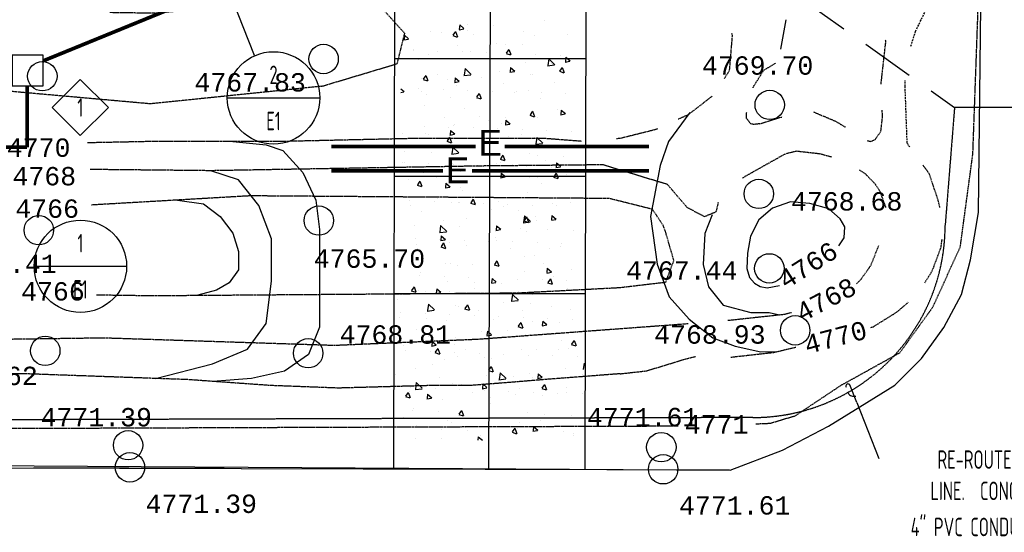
# Model space of a CAD drawing. Header units: inches. Extents: x -28195 to 9374, y -9633 to 28268.
# Tile 7 of 23: x -23458 to -22261, y 4473 to 5097. Entities that reach past the tile are written whole.
import ezdxf
from ezdxf.enums import TextEntityAlignment as Align

# ---------------------------------------------------------------- set-up
doc = ezdxf.new("R2010")
doc.units = ezdxf.units.IN
doc.header["$MEASUREMENT"] = 0
doc.linetypes.add('DASHED', pattern=[0.75, 0.5, -0.25])
for name, color, linetype in [('11', 7, 'Continuous'), ('C-PR-CULVERT', 6, 'Continuous'), ('c-pr-drive', 4, 'Continuous'), ('CONCRETEHATCH', 7, 'Continuous'), ('E-POWR-EQPM', 42, 'Continuous'), ('E-POWR-UNDR', 2, 'DASHED'), ('ELEVATIONS', 7, 'Continuous'), ('g-anno-text', 7, 'Continuous'), ('TOPOGRAPHICLINES', 7, 'Continuous')]:
    doc.layers.add(name, color=color, linetype=linetype)
doc.styles.add('GEN', font='ARCHQUIK.shx', dxfattribs={"width": 0.75, "height": 30})
doc.styles.add('MONOTXT', font='MONOTXT', dxfattribs={"height": 0.2})

# ---------------------------------------------------------------- blocks, each defined once
blk = doc.blocks.new('TOPO2A')
at = {"layer": '11', "color": 1, "linetype": 'Continuous'}
blk.add_lwpolyline([(-10727.82, 6699.41), (-10625.89, 6698.81), (-10618.77, 6701.53), (-10612.55, 6704.78), (-10608.26, 6707.38), (-10603.54, 6710.34), (-10599.91, 6713.98), (-10596.88, 6718.18), (-10594.45, 6722.66), (-10593.23, 6727.38), (-10592.14, 6733.84), (-10591.26, 6814.22)], dxfattribs=at)
at = {"layer": 'ELEVATIONS', "color": 1, "linetype": 'Continuous'}
for centre in [(-10681.16, 6754.7), (-10719.39, 6752.36), (-10620.52, 6748.46), (-10622.01, 6736.36), (-10681.81, 6732.73), (-10719.86, 6731.42), (-10620.58, 6726.23), (-10617.06, 6717.8), (-10718.99, 6715.02), (-10683.25, 6714.69), (-10707.73, 6702.18), (-10635.26, 6701.91)]:
    blk.add_circle(centre, 2, dxfattribs=at)
at = {"layer": 'TOPOGRAPHICLINES', "linetype": 'Continuous'}
for p, q in [((-10618.32, 6760.02), (-10619.07, 6756.02)), ((-10693.48, 6743.5), (-10688.97, 6743.03)), ((-10688.97, 6743.03), (-10686.72, 6742.28)), ((-10686.72, 6742.28), (-10683.96, 6739.27)), ((-10692.73, 6738.27), (-10696.48, 6739.51)), ((-10689.97, 6734.77), (-10692.73, 6738.27)), ((-10683.96, 6739.27), (-10682.21, 6735.52)), ((-10701.01, 6735.52), (-10697.49, 6735.02)), ((-10682.21, 6735.52), (-10681.71, 6731.52)), ((-10697.49, 6735.02), (-10695.23, 6733.27)), ((-10688.22, 6730.27), (-10689.97, 6734.77)), ((-10695.23, 6733.27), (-10693.48, 6731.02)), ((-10681.71, 6731.52), (-10681.71, 6727.76)), ((-10693.48, 6731.02), (-10692.73, 6728.51)), ((-10688.22, 6724.51), (-10688.22, 6730.27)), ((-10692.73, 6728.51), (-10692.73, 6726.01)), ((-10681.71, 6727.76), (-10681.71, 6723.76)), ((-10692.73, 6726.01), (-10693.98, 6724.26)), ((-10693.98, 6724.26), (-10695.73, 6723.26)), ((-10688.97, 6718.75), (-10688.22, 6724.51)), ((-10681.71, 6723.76), (-10681.71, 6718.25)), ((-10695.73, 6723.26), (-10698.24, 6722.58)), ((-10691.48, 6715.25), (-10688.97, 6718.75)), ((-10681.71, 6718.25), (-10683.21, 6714.5)), ((-10696.24, 6713.25), (-10691.48, 6715.25)), ((-10683.21, 6714.5), (-10686.47, 6712.25)), ((-10704.01, 6711.25), (-10696.24, 6713.25)), ((-10686.47, 6712.25), (-10690.98, 6711.25)), ((-10690.98, 6711.25), (-10696.21, 6710.85))]:
    blk.add_line(p, q, dxfattribs=at)
at = {"layer": 'TOPOGRAPHICLINES', "linetype": 'DASHED', "ltscale": 0.2}
for points in [[(-10622.41, 6705.09), (-10620.47, 6705.17), (-10617.04, 6706.19), (-10610.88, 6710.3), (-10602.84, 6714.76), (-10598.38, 6720.92), (-10594.62, 6729.13), (-10592.91, 6741.79), (-10592.22, 6760.96), (-10591.54, 6873.53), (-10590.85, 6881.06), (-10591.54, 6933.76), (-10591.54, 6965.24)], [(-10681.43, 6750.99), (-10704.71, 6748.6), (-10723.88, 6750.31), (-10751.61, 6755.78), (-10761.2, 6759.55), (-10770.44, 6760.57), (-10779.69, 6762.97), (-10790.99, 6770.5), (-10797.49, 6777.34), (-10803.54, 6787.1), (-10804.34, 6792.4), (-10802.63, 6807.8), (-10800.57, 6829.35), (-10801.26, 6838.93), (-10802.97, 6851.25), (-10802.63, 6861.18), (-10804.68, 6878.97), (-10805.21, 6884.76)], [(-10681.43, 6750.99), (-10671.15, 6754.07), (-10670.13, 6758.18), (-10673.21, 6761.6), (-10681.43, 6762.97), (-10704.02, 6760.92), (-10710.2, 6761.01)], [(-10625.71, 6758.2), (-10625.63, 6757.9), (-10626.03, 6753.1), (-10626.7, 6752.02)], [(-10605.39, 6751.27), (-10604.73, 6757.19), (-10604.78, 6757.3)], [(-10622.79, 6750.77), (-10622.68, 6751.04), (-10621.33, 6753.18), (-10619.73, 6754.13)], [(-10628.36, 6749.64), (-10631.63, 6747.1), (-10632.95, 6746.5)], [(-10621.85, 6745.9), (-10622.69, 6745.79), (-10623.1, 6745.89), (-10623.67, 6746.62), (-10623.67, 6747.37), (-10623.64, 6747.49)], [(-10614.57, 6747.51), (-10611.57, 6746.24), (-10610.22, 6745.43)], [(-10607.28, 6743.62), (-10606.78, 6743.5), (-10606.22, 6743.72), (-10605.41, 6744.87), (-10605.18, 6746.92), (-10605.25, 6747.79)], [(-10621.85, 6745.9), (-10618.84, 6746.83)], [(-10635.79, 6745.2), (-10636.03, 6745.1), (-10640.83, 6743.9), (-10641.35, 6743.86)], [(-10646.1, 6743.5), (-10651.23, 6743.9), (-10668.43, 6743.9), (-10686.03, 6743.5), (-10703.63, 6743.5), (-10713.31, 6743.3)], [(-10612.1, 6741.35), (-10613.65, 6741.78), (-10616.9, 6742.15), (-10618.44, 6741.78), (-10623.92, 6738.7), (-10624.24, 6738.49)], [(-10601.48, 6742.7), (-10601.84, 6743.27)], [(-10627.84, 6733.9), (-10629.4, 6733.26), (-10631.75, 6734.51), (-10634.42, 6737.64), (-10643.19, 6740.31), (-10659.64, 6740.15), (-10696.43, 6739.51), (-10712.92, 6739.68)], [(-10604.74, 6734.5), (-10604.75, 6734.59), (-10605.54, 6736.72), (-10606.18, 6737.69), (-10607.48, 6739.04), (-10608.31, 6739.6)], [(-10597.39, 6734.53), (-10597.63, 6735.5), (-10598.83, 6739.1), (-10599.7, 6740.26)], [(-10634.74, 6731.35), (-10635.01, 6732.09), (-10636.46, 6734.26), (-10642.33, 6735.73), (-10691.12, 6736.09), (-10712.77, 6734.84)], [(-10627.52, 6735.2), (-10627.53, 6735.17), (-10627.84, 6733.9)], [(-10712.02, 6722.64), (-10704.31, 6722.53), (-10654.8, 6722.9), (-10640.89, 6723.63), (-10634.65, 6724.37), (-10633.55, 6727.3), (-10634.75, 6731.45)], [(-10599.45, 6724.27), (-10598.43, 6725.9), (-10597.23, 6729.1), (-10597.09, 6730.22)], [(-10608.72, 6724.15), (-10608.17, 6724.67), (-10606.79, 6726.61), (-10605.67, 6729.39)], [(-10606.8, 6718.21), (-10606.43, 6718.3), (-10603.23, 6720.3), (-10601.69, 6721.62)], [(-10626.21, 6719.17), (-10618.53, 6720), (-10617.55, 6720.25)], [(-10657.38, 6716.82), (-10631.63, 6718.73)], [(-10731.55, 6716.51), (-10711.12, 6716.8)], [(-10711.12, 6716.8), (-10679.71, 6715.78), (-10660.08, 6716.62), (-10657.38, 6716.82)], [(-10625.83, 6714.16), (-10619.98, 6714.81), (-10616.96, 6715.52)], [(-10640.83, 6711.9), (-10637.23, 6712.3), (-10632.03, 6713.9), (-10630.62, 6714.25)], [(-10679.16, 6709.95), (-10688.43, 6710.3), (-10699.63, 6711.1), (-10710.83, 6711.5), (-10722.03, 6711.9), (-10732.93, 6711.9)], [(-10640.83, 6711.9), (-10646.03, 6711.5), (-10651.23, 6711.1), (-10656.03, 6710.7), (-10661.23, 6710.3), (-10666.43, 6710.3), (-10679.16, 6709.95)], [(-10683.03, 6704.63), (-10632.97, 6704.81)], [(-10733.56, 6704.48), (-10722.84, 6704.48), (-10683.03, 6704.63)]]:
    blk.add_lwpolyline(points, dxfattribs=at)
at = {"layer": 'TOPOGRAPHICLINES', "linetype": 'DASHED', "ltscale": 0.5}
for points in [[(-10601.34, 6756.45), (-10600.71, 6758.45), (-10598.79, 6762.4)], [(-10601.84, 6743.27), (-10602.12, 6751), (-10602.11, 6751.76)]]:
    blk.add_lwpolyline(points, dxfattribs=at)
at = {"layer": 'TOPOGRAPHICLINES', "linetype": 'Continuous', "flags": 128}
for points in [[(-10631.38, 6747.44), (-10634.26, 6743.49), (-10635.41, 6740.21), (-10636.72, 6733.3), (-10635.82, 6726.81), (-10634.17, 6722.37), (-10631.46, 6719.33), (-10628.25, 6716.78), (-10625.21, 6715.63), (-10621.75, 6714.89), (-10619.5, 6714.92)], [(-10611.15, 6729.31), (-10610.42, 6730.37), (-10610.32, 6731.89), (-10610.95, 6732.98), (-10612.47, 6734.34), (-10615.05, 6735.07), (-10617.7, 6735.3), (-10620.15, 6734.41), (-10622, 6732.82), (-10623.12, 6730.6), (-10623.55, 6728.32), (-10623.62, 6726.21), (-10623.26, 6724.98), (-10622.59, 6724.22), (-10621.8, 6723.76), (-10620.87, 6723.6), (-10619.19, 6723.89)], [(-10628.34, 6733.49), (-10629.34, 6730.99), (-10629.59, 6726.74), (-10628.84, 6723.73), (-10626.84, 6721.23), (-10623.08, 6720.23), (-10620.58, 6720.23), (-10619.19, 6719.91)]]:
    blk.add_lwpolyline(points, dxfattribs=at)
at = {"layer": 'TOPOGRAPHICLINES', "linetype": 'Continuous'}
for centre in [(-10707.48, 6699.17), (-10635.01, 6698.91)]:
    blk.add_circle(centre, 2, dxfattribs=at)
at = {"layer": 'ELEVATIONS', "color": 1, "linetype": 'Continuous', "style": 'MONOTXT'}
for s, p in [('4769.70', (-10622.17, 6753.82)), ('4767.83', (-10691.14, 6751.53)), ('4768.68', (-10610.07, 6735.35)), ('4765.70', (-10674.93, 6727.56)), ('4765.41', (-10725, 6726.84)), ('4767.44', (-10632.48, 6725.94)), ('4768.81', (-10671.41, 6717.24)), ('4768.93', (-10628.66, 6717.24)), ('4768.62', (-10727.58, 6711.61)), ('4771.39', (-10712.06, 6705.99)), ('4771.61', (-10637.8, 6706.01))]:
    blk.add_text(s, height=2.5, rotation=360, dxfattribs=at).set_placement(p, align=Align.MIDDLE)
at = {"layer": 'TOPOGRAPHICLINES', "linetype": 'Continuous', "style": 'MONOTXT'}
for s, p in [('4770', (-10719.89, 6742.65)), ('4768', (-10719.12, 6738.77)), ('4766', (-10718.73, 6734.36)), ('4766', (-10717.95, 6723.11)), ('4771', (-10627.74, 6705.02)), ('4771.39', (-10697.78, 6694.22)), ('4771.61', (-10625.28, 6694))]:
    blk.add_text(s, height=2.5, dxfattribs=at).set_placement(p, align=Align.MIDDLE)
for s, rotation, p in [('4766', 32.2562, (-10615.33, 6726.68)), ('4768', 27.8794, (-10612.89, 6721.99)), ('4770', 14.7124, (-10611.58, 6716.86))]:
    blk.add_text(s, height=2.5, rotation=rotation, dxfattribs=at).set_placement(p, align=Align.MIDDLE)
blk = doc.blocks.new('BASE-AF')
at = {"layer": 'c-pr-drive'}
for p, q in [((41388.8, 59452.19, -13259.7), (41388.4, 59288.67, -9577.6)), ((41388.8, 59452.11, -3682.1), (41388.4, 59288.59)), ((41316.89, 59432.69, -4788.6), (41388.68, 59432.55, -4788.6)), ((41332.86, 59406.69, -4788.6), (41332.86, 59432.69, -4788.6)), ((41348.82, 59406.69, -4788.6), (41348.82, 59432.69, -4788.6)), ((41364.78, 59406.69, -4788.6), (41364.78, 59432.69, -4788.6)), ((41316.89, 59419.69, -4788.6), (41388.61, 59419.44, 303.16)), ((41316.89, 59406.69, -4788.6), (41388.53, 59406.55, -4788.6)), ((41388.46, 59357.66, -1403.12), (41388.53, 59383.52, -3315.96))]:
    blk.add_line(p, q, dxfattribs=at)
at = {"layer": 'CONCRETEHATCH', "color": 2}
for p, q in [((41374.26, 59432.43), (41375.15, 59432.29)), ((41375.84, 59432.18), (41375.84, 59432.18)), ((41378.45, 59432.17), (41378.45, 59432.17)), ((41342.76, 59430.67), (41342.76, 59430.67)), ((41356.24, 59431), (41356.24, 59431)), ((41361.58, 59430.78), (41361.58, 59430.78)), ((41368.27, 59430.82), (41368.27, 59430.82)), ((41370.01, 59431.18), (41370.01, 59431.18)), ((41371.19, 59431.07), (41371.89, 59431.34)), ((41371.19, 59431.07), (41371.68, 59430.74)), ((41371.73, 59430.7), (41371.93, 59431.31)), ((41373.4, 59431.53), (41373.4, 59431.53)), ((41381.34, 59430.74), (41381.34, 59430.74)), ((41383.85, 59431.06), (41383.85, 59431.06)), ((41384.07, 59430.98), (41384.07, 59430.98)), ((41329.6, 59430.13), (41329.6, 59430.13)), ((41332.67, 59429.95), (41333.16, 59430.53)), ((41332.67, 59429.95), (41333.27, 59429.9)), ((41333.32, 59429.87), (41333.2, 59430.5)), ((41334.04, 59429.45), (41334.74, 59429.72)), ((41334.04, 59429.45), (41334.54, 59429.11)), ((41334.58, 59429.08), (41334.79, 59429.68)), ((41337.63, 59429.96), (41337.63, 59429.96)), ((41339.85, 59429.33), (41340.33, 59429.9)), ((41339.85, 59429.33), (41340.45, 59429.27)), ((41340.49, 59429.24), (41340.38, 59429.87)), ((41346.16, 59429.7), (41346.16, 59429.7)), ((41347.02, 59428.7), (41347.5, 59429.27)), ((41347.66, 59428.61), (41347.55, 59429.24)), ((41348.66, 59430.03), (41348.66, 59430.03)), ((41352.45, 59430.53), (41352.45, 59430.53)), ((41358.02, 59429.43), (41358.02, 59429.43)), ((41363.07, 59430.07), (41363.07, 59430.07)), ((41364.18, 59430.17), (41364.18, 59430.17)), ((41366.92, 59430.55), (41366.92, 59430.55)), ((41371.24, 59429.41), (41371.24, 59429.41)), ((41372.26, 59430.33), (41372.26, 59430.33)), ((41375.03, 59429.9), (41375.03, 59429.9)), ((41377.6, 59430.1), (41377.6, 59430.1)), ((41378.24, 59429.98), (41378.24, 59429.98)), ((41382.94, 59429.87), (41382.94, 59429.87)), ((41383.52, 59429.59), (41383.52, 59429.59)), ((41332.44, 59429.21), (41332.44, 59429.21)), ((41332.9, 59427.65), (41333.68, 59428.46)), ((41333.55, 59428.04), (41333.55, 59428.04)), ((41333.83, 59427.48), (41333.72, 59428.43)), ((41336.05, 59428.37), (41336.05, 59428.37)), ((41339.84, 59428.87), (41339.84, 59428.87)), ((41347.02, 59428.7), (41347.62, 59428.65)), ((41347.69, 59427.98), (41347.69, 59427.98)), ((41348.41, 59428.65), (41349.11, 59428.92)), ((41348.41, 59428.65), (41348.91, 59428.31)), ((41348.96, 59428.28), (41349.16, 59428.88)), ((41352.51, 59428.17), (41352.51, 59428.17)), ((41352.89, 59428.73), (41352.89, 59428.73)), ((41354.19, 59428.07), (41354.67, 59428.65)), ((41354.19, 59428.07), (41354.79, 59428.02)), ((41354.84, 59427.99), (41354.72, 59428.61)), ((41358.34, 59429.17), (41358.34, 59429.17)), ((41361.37, 59427.44), (41361.85, 59428.02)), ((41362.01, 59427.36), (41361.89, 59427.99)), ((41362.42, 59428.24), (41362.42, 59428.24)), ((41362.78, 59427.85), (41363.48, 59428.11)), ((41363.33, 59427.48), (41363.53, 59428.08)), ((41366.57, 59427.98), (41366.57, 59427.98)), ((41368.74, 59429.08), (41368.74, 59429.08)), ((41372.4, 59428.98), (41372.4, 59428.98)), ((41373.28, 59428.2), (41373.28, 59428.2)), ((41378.33, 59428.84), (41378.33, 59428.84)), ((41327.61, 59427.02), (41327.61, 59427.02)), ((41332.9, 59427.65), (41333.79, 59427.51)), ((41332.94, 59426.79), (41332.94, 59426.79)), ((41337.51, 59426.63), (41337.51, 59426.63)), ((41338.28, 59426.57), (41338.28, 59426.57)), ((41342.64, 59427.34), (41342.64, 59427.34)), ((41343.57, 59426), (41344.35, 59426.81)), ((41344.51, 59425.82), (41344.4, 59426.77)), ((41346.68, 59427.17), (41346.68, 59427.17)), ((41349.82, 59426.58), (41349.82, 59426.58)), ((41356.13, 59427.42), (41356.13, 59427.42)), ((41358.64, 59427.75), (41358.64, 59427.75)), ((41360.74, 59426.98), (41360.74, 59426.98)), ((41361.37, 59427.44), (41361.96, 59427.39)), ((41362.78, 59427.85), (41363.28, 59427.51)), ((41362.95, 59426.74), (41362.95, 59426.74)), ((41368.15, 59427.49), (41368.15, 59427.49)), ((41368.54, 59426.82), (41369.02, 59427.39)), ((41368.54, 59426.82), (41369.14, 59426.76)), ((41369.18, 59426.73), (41369.07, 59427.36)), ((41375.71, 59426.19), (41376.19, 59426.76)), ((41376.35, 59426.1), (41376.24, 59426.73)), ((41377.16, 59427.04), (41377.86, 59427.31)), ((41377.16, 59427.04), (41377.65, 59426.71)), ((41377.7, 59426.68), (41377.9, 59427.28)), ((41378.71, 59426.79), (41378.71, 59426.79)), ((41381.22, 59427.12), (41381.22, 59427.12)), ((41329.71, 59425.68), (41329.71, 59425.68)), ((41332.31, 59425.88), (41332.31, 59425.88)), ((41335.05, 59425.45), (41335.05, 59425.45)), ((41340.01, 59425.42), (41340.71, 59425.69)), ((41340.01, 59425.42), (41340.51, 59425.09)), ((41340.39, 59425.23), (41340.39, 59425.23)), ((41340.55, 59425.05), (41340.76, 59425.66)), ((41340.85, 59426.17), (41340.85, 59426.17)), ((41343.53, 59425.76), (41343.53, 59425.76)), ((41343.57, 59426), (41344.46, 59425.86)), ((41343.62, 59426.34), (41343.62, 59426.34)), ((41346.03, 59426.09), (41346.03, 59426.09)), ((41348.96, 59426.12), (41348.96, 59426.12)), ((41352.77, 59425.4), (41352.77, 59425.4)), ((41354.3, 59425.89), (41354.3, 59425.89)), ((41354.91, 59425.98), (41354.91, 59425.98)), ((41357.9, 59426.1), (41357.9, 59426.1)), ((41359.63, 59425.67), (41359.63, 59425.67)), ((41364.97, 59425.44), (41364.97, 59425.44)), ((41368.61, 59425.46), (41368.61, 59425.46)), ((41370.31, 59425.22), (41370.31, 59425.22)), ((41372.4, 59425.96), (41372.4, 59425.96)), ((41375.71, 59426.19), (41376.31, 59426.14)), ((41376.22, 59425.48), (41376.22, 59425.48)), ((41378.21, 59425.51), (41378.21, 59425.51)), ((41382.06, 59426.48), (41382.06, 59426.48)), ((41382.88, 59425.56), (41383.37, 59426.14)), ((41382.88, 59425.56), (41383.48, 59425.51)), ((41383.4, 59426.26), (41383.4, 59426.26)), ((41383.53, 59425.48), (41383.41, 59426.1)), ((41329.18, 59424.17), (41329.18, 59424.17)), ((41330.92, 59424.1), (41330.92, 59424.1)), ((41333.42, 59424.43), (41333.42, 59424.43)), ((41335.02, 59425.17), (41335.02, 59425.17)), ((41337.21, 59424.92), (41337.21, 59424.92)), ((41342.52, 59424.01), (41342.52, 59424.01)), ((41343.24, 59423.97), (41343.24, 59423.97)), ((41345.73, 59425), (41345.73, 59425)), ((41347.57, 59424.65), (41347.57, 59424.65)), ((41349.08, 59424.98), (41349.08, 59424.98)), ((41351.07, 59424.77), (41351.07, 59424.77)), ((41354.24, 59424.34), (41355.02, 59425.15)), ((41354.24, 59424.34), (41355.13, 59424.2)), ((41354.38, 59424.62), (41355.08, 59424.89)), ((41354.38, 59424.62), (41354.88, 59424.28)), ((41354.93, 59424.25), (41355.13, 59424.86)), ((41355.18, 59424.17), (41355.07, 59425.12)), ((41356.41, 59424.55), (41356.41, 59424.55)), ((41359.79, 59424.3), (41359.79, 59424.3)), ((41361.74, 59424.32), (41361.74, 59424.32)), ((41366.11, 59425.13), (41366.11, 59425.13)), ((41367.08, 59424.1), (41367.08, 59424.1)), ((41368.02, 59424.16), (41368.02, 59424.16)), ((41368.75, 59423.82), (41369.45, 59424.09)), ((41369.3, 59423.45), (41369.5, 59424.06)), ((41370.39, 59424.48), (41370.39, 59424.48)), ((41372.42, 59423.87), (41372.42, 59423.87)), ((41373.16, 59424.87), (41373.16, 59424.87)), ((41375.65, 59424.99), (41375.65, 59424.99)), ((41380.99, 59424.76), (41380.99, 59424.76)), ((41332.19, 59422.55), (41332.19, 59422.55)), ((41334.06, 59422.43), (41334.54, 59423.01)), ((41334.71, 59422.35), (41334.59, 59422.97)), ((41337.39, 59423.3), (41337.39, 59423.3)), ((41337.41, 59422.97), (41337.41, 59422.97)), ((41347.19, 59422.64), (41347.19, 59422.64)), ((41353.5, 59423.47), (41353.5, 59423.47)), ((41356, 59423.8), (41356, 59423.8)), ((41357.78, 59422.77), (41357.78, 59422.77)), ((41362.83, 59423.41), (41362.83, 59423.41)), ((41364.56, 59423.48), (41364.56, 59423.48)), ((41364.92, 59422.69), (41365.69, 59423.5)), ((41364.92, 59422.69), (41365.8, 59422.55)), ((41365.85, 59422.51), (41365.74, 59423.46)), ((41368.75, 59423.82), (41369.25, 59423.48)), ((41376.08, 59422.85), (41376.08, 59422.85)), ((41377.76, 59423.65), (41377.76, 59423.65)), ((41378.59, 59423.18), (41378.59, 59423.18)), ((41382.37, 59423.68), (41382.37, 59423.68)), ((41383.1, 59423.42), (41383.1, 59423.42)), ((41383.12, 59423.02), (41383.82, 59423.29)), ((41383.12, 59423.02), (41383.62, 59422.68)), ((41383.28, 59422.93), (41383.28, 59422.93)), ((41383.67, 59422.65), (41383.87, 59423.25)), ((41330.95, 59421.71), (41330.95, 59421.71)), ((41331.58, 59421.97), (41331.58, 59421.97)), ((41331.61, 59422.2), (41332.31, 59422.46)), ((41331.61, 59422.2), (41332.11, 59421.86)), ((41332.15, 59421.83), (41332.35, 59422.43)), ((41334.06, 59422.43), (41334.66, 59422.38)), ((41336.29, 59421.49), (41336.29, 59421.49)), ((41340.9, 59421.81), (41340.9, 59421.81)), ((41341.24, 59421.8), (41341.72, 59422.38)), ((41341.24, 59421.8), (41341.83, 59421.75)), ((41341.63, 59421.26), (41341.63, 59421.26)), ((41341.88, 59421.72), (41341.76, 59422.35)), ((41343.4, 59422.14), (41343.4, 59422.14)), ((41345.98, 59421.4), (41346.68, 59421.66)), ((41345.98, 59421.4), (41346.48, 59421.06)), ((41346.52, 59421.03), (41346.73, 59421.63)), ((41347.45, 59421.32), (41347.45, 59421.32)), ((41348.41, 59421.18), (41348.89, 59421.75)), ((41349.05, 59421.09), (41348.94, 59421.72)), ((41352.64, 59422.07), (41352.64, 59422.07)), ((41352.9, 59421.48), (41352.9, 59421.48)), ((41358.73, 59422.48), (41358.73, 59422.48)), ((41365.98, 59421.52), (41365.98, 59421.52)), ((41369.77, 59422.02), (41369.77, 59422.02)), ((41373.04, 59421.54), (41373.04, 59421.54)), ((41375.59, 59421.03), (41376.37, 59421.84)), ((41376.52, 59420.86), (41376.41, 59421.81)), ((41378.09, 59422.18), (41378.09, 59422.18)), ((41328.29, 59420.15), (41328.29, 59420.15)), ((41330.79, 59420.48), (41330.79, 59420.48)), ((41334.58, 59420.98), (41334.58, 59420.98)), ((41337.27, 59419.98), (41337.27, 59419.98)), ((41342.4, 59420.68), (41342.4, 59420.68)), ((41346.97, 59421.04), (41346.97, 59421.04)), ((41347.06, 59420.47), (41347.06, 59420.47)), ((41348.41, 59421.18), (41349.01, 59421.12)), ((41352.31, 59420.81), (41352.31, 59420.81)), ((41353.37, 59419.86), (41353.37, 59419.86)), ((41355.58, 59420.55), (41356.06, 59421.12)), ((41355.58, 59420.55), (41356.18, 59420.5)), ((41356.22, 59420.46), (41356.11, 59421.09)), ((41357.16, 59420.36), (41357.16, 59420.36)), ((41357.65, 59420.58), (41357.65, 59420.58)), ((41360.35, 59420.59), (41361.05, 59420.86)), ((41360.35, 59420.59), (41360.85, 59420.26)), ((41360.89, 59420.23), (41361.1, 59420.83)), ((41362.71, 59420.09), (41362.71, 59420.09)), ((41362.75, 59419.92), (41363.24, 59420.5)), ((41362.75, 59419.92), (41363.35, 59419.87)), ((41362.98, 59420.36), (41362.98, 59420.36)), ((41363.4, 59419.84), (41363.28, 59420.46)), ((41363.48, 59421.19), (41363.48, 59421.19)), ((41367.9, 59420.83), (41367.9, 59420.83)), ((41368.32, 59420.13), (41368.32, 59420.13)), ((41369.93, 59419.29), (41370.41, 59419.87)), ((41373.66, 59419.91), (41373.66, 59419.91)), ((41374.72, 59419.79), (41375.42, 59420.06)), ((41375.27, 59419.43), (41375.47, 59420.03)), ((41375.59, 59421.03), (41376.48, 59420.89)), ((41381.64, 59420.51), (41381.64, 59420.51)), ((41332.07, 59419.23), (41332.07, 59419.23)), ((41341.23, 59419.47), (41341.23, 59419.47)), ((41344.56, 59418.7), (41344.56, 59418.7)), ((41350.87, 59419.53), (41350.87, 59419.53)), ((41352.52, 59418.74), (41352.52, 59418.74)), ((41357.66, 59419.44), (41357.66, 59419.44)), ((41369.93, 59419.29), (41370.52, 59419.24)), ((41370.57, 59419.21), (41370.45, 59419.84)), ((41373.45, 59418.9), (41373.45, 59418.9)), ((41374.72, 59419.79), (41375.22, 59419.46)), ((41375.81, 59419.51), (41375.81, 59419.51)), ((41375.96, 59419.23), (41375.96, 59419.23)), ((41377.1, 59418.67), (41377.58, 59419.24)), ((41377.1, 59418.67), (41377.7, 59418.61)), ((41377.74, 59418.58), (41377.63, 59419.21)), ((41377.97, 59418.85), (41377.97, 59418.85)), ((41379, 59419.68), (41379, 59419.68)), ((41379.74, 59419.73), (41379.74, 59419.73)), ((41383.16, 59419.6), (41383.16, 59419.6)), ((41384.27, 59418.04), (41384.75, 59418.61)), ((41384.34, 59419.46), (41384.34, 59419.46)), ((41329.57, 59417.47), (41329.57, 59417.47)), ((41335.4, 59418.47), (41335.4, 59418.47)), ((41337.58, 59418.17), (41338.28, 59418.44)), ((41337.58, 59418.17), (41338.07, 59417.83)), ((41338.12, 59417.8), (41338.32, 59418.41)), ((41338.26, 59417.87), (41338.26, 59417.87)), ((41340.77, 59418.2), (41340.77, 59418.2)), ((41342.28, 59417.35), (41342.28, 59417.35)), ((41347.33, 59417.99), (41347.33, 59417.99)), ((41351.95, 59417.37), (41352.65, 59417.64)), ((41351.95, 59417.37), (41352.45, 59417.03)), ((41352.49, 59417), (41352.69, 59417.61)), ((41360.85, 59417.24), (41360.85, 59417.24)), ((41363.35, 59417.57), (41363.35, 59417.57)), ((41364.15, 59417.51), (41364.15, 59417.51)), ((41367.14, 59418.07), (41367.14, 59418.07)), ((41367.78, 59417.51), (41367.78, 59417.51)), ((41369.98, 59418.51), (41369.98, 59418.51)), ((41372.91, 59418.21), (41372.91, 59418.21)), ((41378.21, 59417.32), (41378.21, 59417.32)), ((41384.04, 59418.32), (41384.04, 59418.32)), ((41384.27, 59418.04), (41384.75, 59418)), ((41328.16, 59416.54), (41328.16, 59416.54)), ((41328.28, 59415.54), (41328.76, 59416.11)), ((41328.92, 59415.45), (41328.81, 59416.08)), ((41329.01, 59416.6), (41329.01, 59416.6)), ((41331.95, 59417.04), (41331.95, 59417.04)), ((41331.95, 59415.9), (41331.95, 59415.9)), ((41334.22, 59416.26), (41335, 59417.07)), ((41334.22, 59416.26), (41335.11, 59416.12)), ((41334.35, 59416.38), (41334.35, 59416.38)), ((41335.16, 59416.08), (41335.05, 59417.03)), ((41337.14, 59416.65), (41337.14, 59416.65)), ((41339.68, 59416.15), (41339.68, 59416.15)), ((41345.02, 59415.93), (41345.02, 59415.93)), ((41350.74, 59415.91), (41350.74, 59415.91)), ((41354.53, 59416.41), (41354.53, 59416.41)), ((41357.54, 59416.12), (41357.54, 59416.12)), ((41358.31, 59416.51), (41358.31, 59416.51)), ((41362.59, 59416.76), (41362.59, 59416.76)), ((41366.32, 59416.57), (41367.02, 59416.84)), ((41366.32, 59416.57), (41366.82, 59416.23)), ((41366.86, 59416.2), (41367.07, 59416.8)), ((41372.37, 59416.32), (41372.37, 59416.32)), ((41380.69, 59415.77), (41381.39, 59416.04)), ((41381.23, 59415.4), (41381.44, 59416)), ((41383.04, 59416.27), (41383.04, 59416.27)), ((41383.43, 59416.62), (41383.43, 59416.62)), ((41328.28, 59415.54), (41328.88, 59415.48)), ((41329.18, 59414.94), (41329.88, 59415.21)), ((41329.18, 59414.94), (41329.67, 59414.61)), ((41329.72, 59414.58), (41329.92, 59415.18)), ((41331.12, 59415.26), (41331.12, 59415.26)), ((41335.45, 59414.91), (41335.93, 59415.48)), ((41335.45, 59414.91), (41336.05, 59414.86)), ((41336.09, 59414.82), (41335.98, 59415.45)), ((41336.45, 59415.03), (41336.45, 59415.03)), ((41341.79, 59414.81), (41341.79, 59414.81)), ((41341.92, 59414.75), (41341.92, 59414.75)), ((41342.62, 59414.28), (41343.1, 59414.86)), ((41343.27, 59414.2), (41343.15, 59414.82)), ((41344.9, 59414.6), (41345.68, 59415.41)), ((41344.9, 59414.6), (41345.79, 59414.46)), ((41345.83, 59414.43), (41345.72, 59415.38)), ((41346.65, 59414.51), (41346.65, 59414.51)), ((41347.13, 59414.58), (41347.13, 59414.58)), ((41347.21, 59414.66), (41347.21, 59414.66)), ((41348.24, 59415.58), (41348.24, 59415.58)), ((41350.36, 59415.7), (41350.36, 59415.7)), ((41352.4, 59415.41), (41352.4, 59415.41)), ((41352.48, 59415.51), (41352.48, 59415.51)), ((41355.7, 59415.47), (41355.7, 59415.47)), ((41361.04, 59415.25), (41361.04, 59415.25)), ((41366.37, 59415.02), (41366.37, 59415.02)), ((41366.54, 59415.32), (41366.54, 59415.32)), ((41370.82, 59414.96), (41370.82, 59414.96)), ((41371.71, 59414.8), (41371.71, 59414.8)), ((41372.79, 59414.88), (41372.79, 59414.88)), ((41373.33, 59415.29), (41373.33, 59415.29)), ((41377.05, 59414.57), (41377.05, 59414.57)), ((41377.11, 59415.79), (41377.11, 59415.79)), ((41377.84, 59415.52), (41377.84, 59415.52)), ((41380.69, 59415.77), (41381.19, 59415.43)), ((41335.63, 59413.92), (41335.63, 59413.92)), ((41337.02, 59413.32), (41337.02, 59413.32)), ((41338.14, 59414.25), (41338.14, 59414.25)), ((41340.82, 59413.51), (41340.82, 59413.51)), ((41342.16, 59414.02), (41342.16, 59414.02)), ((41342.62, 59414.28), (41343.22, 59414.23)), ((41343.55, 59414.14), (41344.25, 59414.41)), ((41343.55, 59414.14), (41344.04, 59413.81)), ((41344.09, 59413.78), (41344.29, 59414.38)), ((41349.8, 59413.65), (41350.28, 59414.23)), ((41349.8, 59413.65), (41350.39, 59413.6)), ((41350.44, 59413.57), (41350.32, 59414.2)), ((41352.47, 59414.36), (41352.47, 59414.36)), ((41354.88, 59413.31), (41354.88, 59413.31)), ((41355.57, 59412.94), (41356.35, 59413.76)), ((41356.5, 59412.77), (41356.39, 59413.72)), ((41356.97, 59413.03), (41357.45, 59413.6)), ((41357.61, 59412.94), (41357.5, 59413.57)), ((41357.81, 59414.13), (41357.81, 59414.13)), ((41357.92, 59413.34), (41358.62, 59413.61)), ((41357.92, 59413.34), (41358.42, 59413.01)), ((41358.22, 59413.3), (41358.22, 59413.3)), ((41358.46, 59412.97), (41358.66, 59413.58)), ((41360.71, 59414.31), (41360.71, 59414.31)), ((41360.72, 59413.63), (41360.72, 59413.63)), ((41362.46, 59413.43), (41362.46, 59413.43)), ((41363.14, 59413.91), (41363.14, 59413.91)), ((41364.51, 59414.13), (41364.51, 59414.13)), ((41367.66, 59414.18), (41367.66, 59414.18)), ((41368.48, 59413.68), (41368.48, 59413.68)), ((41373.82, 59413.45), (41373.82, 59413.45)), ((41379.16, 59413.23), (41379.16, 59413.23)), ((41382.03, 59413.82), (41382.03, 59413.82)), ((41382.39, 59414.35), (41382.39, 59414.35)), ((41329.32, 59413.09), (41329.32, 59413.09)), ((41331.83, 59412.57), (41331.83, 59412.57)), ((41334.99, 59412.51), (41334.99, 59412.51)), ((41348.11, 59411.97), (41348.11, 59411.97)), ((41349.05, 59412.31), (41349.05, 59412.31)), ((41351.9, 59412.47), (41351.9, 59412.47)), ((41352.28, 59412.08), (41352.28, 59412.08)), ((41355.57, 59412.94), (41356.46, 59412.81)), ((41356.97, 59413.03), (41357.57, 59412.97)), ((41357.41, 59412.79), (41357.41, 59412.79)), ((41364.14, 59412.4), (41364.62, 59412.97)), ((41364.14, 59412.4), (41364.74, 59412.35)), ((41364.78, 59412.31), (41364.67, 59412.94)), ((41366.24, 59411.29), (41367.02, 59412.1)), ((41367.18, 59411.12), (41367.07, 59412.07)), ((41371.31, 59411.77), (41371.8, 59412.35)), ((41371.96, 59411.69), (41371.84, 59412.31)), ((41372.29, 59412.54), (41372.99, 59412.81)), ((41372.29, 59412.54), (41372.79, 59412.21)), ((41372.83, 59412.17), (41373.04, 59412.78)), ((41374.48, 59411.84), (41374.48, 59411.84)), ((41376.19, 59412.82), (41376.19, 59412.82)), ((41377.72, 59412.19), (41377.72, 59412.19)), ((41380.8, 59412.67), (41380.8, 59412.67)), ((41382.92, 59412.94), (41382.92, 59412.94)), ((41383.3, 59413), (41383.3, 59413)), ((41384.5, 59413), (41384.5, 59413)), ((41329.16, 59411.51), (41329.16, 59411.51)), ((41332.36, 59411.29), (41332.36, 59411.29)), ((41335.14, 59410.92), (41335.84, 59411.19)), ((41335.14, 59410.92), (41335.64, 59410.58)), ((41335.69, 59410.55), (41335.89, 59411.15)), ((41337.69, 59411.07), (41337.69, 59411.07)), ((41339.29, 59410.81), (41339.29, 59410.81)), ((41342.03, 59410.69), (41342.03, 59410.69)), ((41343.03, 59410.84), (41343.03, 59410.84)), ((41343.22, 59411.31), (41343.22, 59411.31)), ((41345.61, 59411.64), (41345.61, 59411.64)), ((41347.09, 59411.33), (41347.09, 59411.33)), ((41348.37, 59410.62), (41348.37, 59410.62)), ((41364.53, 59410.82), (41364.53, 59410.82)), ((41366.24, 59411.29), (41367.13, 59411.15)), ((41367.54, 59410.85), (41367.54, 59410.85)), ((41368.19, 59411.01), (41368.19, 59411.01)), ((41370.36, 59411.82), (41370.36, 59411.82)), ((41370.69, 59411.34), (41370.69, 59411.34)), ((41371.31, 59411.77), (41371.91, 59411.72)), ((41372.67, 59411.55), (41372.67, 59411.55)), ((41378.49, 59411.14), (41378.97, 59411.72)), ((41378.49, 59411.14), (41379.08, 59411.09)), ((41379.13, 59411.06), (41379.01, 59411.69)), ((41331.55, 59409.31), (41331.55, 59409.31)), ((41331.71, 59409.24), (41331.71, 59409.24)), ((41333, 59409.98), (41333, 59409.98)), ((41335.51, 59410.31), (41335.51, 59410.31)), ((41336.9, 59409.99), (41336.9, 59409.99)), ((41337.38, 59410.31), (41337.38, 59410.31)), ((41349.52, 59410.12), (41350.22, 59410.39)), ((41349.52, 59410.12), (41350.01, 59409.78)), ((41350.06, 59409.75), (41350.26, 59410.35)), ((41353.71, 59410.39), (41353.71, 59410.39)), ((41355.58, 59409.35), (41355.58, 59409.35)), ((41357.29, 59409.46), (41357.29, 59409.46)), ((41358.09, 59409.68), (41358.09, 59409.68)), ((41358.7, 59409.81), (41358.7, 59409.81)), ((41359.05, 59410.17), (41359.05, 59410.17)), ((41361.88, 59410.18), (41361.88, 59410.18)), ((41362.34, 59410.1), (41362.34, 59410.1)), ((41363.89, 59409.32), (41364.59, 59409.59)), ((41363.89, 59409.32), (41364.38, 59408.98)), ((41364.39, 59409.94), (41364.39, 59409.94)), ((41364.43, 59408.95), (41364.63, 59409.55)), ((41369.72, 59409.71), (41369.72, 59409.71)), ((41375.06, 59409.49), (41375.06, 59409.49)), ((41376.91, 59409.63), (41377.69, 59410.45)), ((41376.91, 59409.63), (41377.8, 59409.5)), ((41377.85, 59409.46), (41377.74, 59410.41)), ((41380.4, 59409.26), (41380.4, 59409.26)), ((41382.79, 59409.61), (41382.79, 59409.61)), ((41384.46, 59409.56), (41384.46, 59409.56)), ((41329.66, 59408.02), (41330.15, 59408.59)), ((41329.66, 59408.02), (41330.26, 59407.96)), ((41330.31, 59407.93), (41330.19, 59408.56)), ((41336.95, 59407.52), (41337.32, 59407.96)), ((41337.44, 59407.52), (41337.37, 59407.93)), ((41345.48, 59408.02), (41345.48, 59408.02)), ((41346.96, 59408), (41346.96, 59408)), ((41347.03, 59407.81), (41347.03, 59407.81)), ((41349.27, 59408.52), (41349.27, 59408.52)), ((41352.16, 59408.75), (41352.16, 59408.75)), ((41352.87, 59408.81), (41352.87, 59408.81)), ((41371.85, 59407.9), (41371.85, 59407.9)), ((41372.55, 59408.22), (41372.55, 59408.22)), ((41377.6, 59408.86), (41377.6, 59408.86)), ((41378.17, 59408.73), (41378.17, 59408.73)), ((41378.26, 59408.52), (41378.96, 59408.78)), ((41378.26, 59408.52), (41378.76, 59408.18)), ((41378.8, 59408.15), (41379, 59408.75)), ((41380.67, 59409.06), (41380.67, 59409.06)), ((41381.61, 59407.85), (41381.61, 59407.85)), ((41342.98, 59407.7), (41342.98, 59407.7)), ((41365.56, 59407.07), (41365.56, 59407.07)), ((41367.42, 59407.52), (41367.42, 59407.52)), ((41368.06, 59407.4), (41368.06, 59407.4)), ((41375.78, 59406.85), (41375.78, 59406.85))]:
    blk.add_line(p, q, dxfattribs=at)
at = {"layer": 'C-PR-CULVERT', "rotation": 90}
blk.add_blockref('TOPO2A', (48087.61, 70078.19, -4788.6), dxfattribs=at)
blk = doc.blocks.new('DIMD-E')
blk.add_lwpolyline([(18.19, 0), (0, 18.19), (-18.19, 0), (0, -18.19)], close=True)
blk = doc.blocks.new('loop')
at = {"color": 0}
for p, q in [((-1.099, 0), (0.332, 0)), ((-0.522, 0.125), (-0.608, -0.104)), ((-0.181, 0.322), (-0.295, 0.322)), ((0.321, 0.322), (0.275, 0.322))]:
    blk.add_line(p, q, dxfattribs=at)
for centre, radius, start, end in [((-0.176, -0.045), 0.386, 107.92637, 153.81275), ((0.296, 0.16), 0.164, 282.75876, 441.38215)]:
    blk.add_arc(centre, radius, start, end, dxfattribs=at)

msp = doc.modelspace()

# ---------------------------------------------------------------- linework, layer by layer
at = {"layer": 'E-POWR-EQPM', "elevation": 14282.7}
msp.add_lwpolyline([(-23467.3, 5016.3), (-23429.8, 5016.3), (-23429.8, 5053.8), (-23467.3, 5053.8)], close=True, dxfattribs=at)
at = {"layer": 'E-POWR-UNDR', "color": 7, "linetype": 'DASHED', "ltscale": 130}
msp.add_line((-22667.7, 5236.3, 57089.8), (-22321.3, 4990), dxfattribs=at)
at = {"layer": 'E-POWR-UNDR'}
for p, q in [((-22321.3, 4990), (-22332.7, 4846.5)), ((-22566.5, 4612.7), (-25693.7, 4602.9))]:
    msp.add_line(p, q, dxfattribs=at)
at = {"layer": 'E-POWR-UNDR', "color": 7, "linetype": 'DASHED'}
msp.add_line((-22100.9, 4990), (-22321.3, 4990), dxfattribs=at)
at = {"layer": 'E-POWR-UNDR', "linetype": 'ByBlock', "const_width": 4.5, "elevation": 14282.7}
msp.add_lwpolyline([(-23429.8, 5046.6), (-23112.1, 5176.4)], dxfattribs=at)
at = {"layer": 'E-POWR-UNDR', "linetype": 'ByBlock', "ltscale": 40, "const_width": 4.5, "elevation": 14282.7}
for points in [[(-23449.2, 4941.6), (-23449.3, 5016.3)], [(-23547.9, 4941.5), (-23449.2, 4941.6)], [(-23079.1, 4942.3), (-22903.7, 4942.3)], [(-22868.4, 4942.3), (-22693, 4942.3)], [(-23079.1, 4912.7), (-22943.4, 4912.7)], [(-22908.2, 4912.7), (-22693, 4912.7)]]:
    msp.add_lwpolyline(points, dxfattribs=at)
at = {"layer": 'E-POWR-UNDR'}
msp.add_arc((-22566.5, 4846.5), 233.8, 270, 0, dxfattribs=at)
at = {"layer": 'g-anno-text'}
for p, q in [((-23205.8, 5001.6, 14282.7), (-23093.3, 5001.6, 14282.7)), ((-23440.7, 4796.7, 14282.7), (-23328.2, 4796.7, 14282.7))]:
    msp.add_line(p, q, dxfattribs=at)
at = {"layer": 'g-anno-text', "elevation": 14282.7}
msp.add_lwpolyline([(-23199.8, 5121.7), (-23173.1, 5053.7)], dxfattribs=at)
at = {"layer": 'g-anno-text'}
msp.add_lwpolyline([(-22440.2, 4630.8), (-22413.5, 4562.8)], dxfattribs=at)
at = {"layer": 'g-anno-text', "color": 1}
for centre in [(-23149.5, 5001.6, 14282.7), (-23384.4, 4796.7, 14282.7)]:
    msp.add_circle(centre, 56.2, dxfattribs=at)

# ---------------------------------------------------------------- block references
at = {"layer": 'g-anno-text'}
for name, p, xscale, yscale, zscale, rotation in [('BASE-AF', (-554571.4, 374894.5, 14282.7), 8.9479687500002, 8.9479687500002, 8.947968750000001, 270), ('loop', (-22446.7, 4647.4), 16.19999999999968, 16.19999999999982, 16.19999999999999, 111.4964537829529)]:
    msp.add_blockref(name, p, dxfattribs=dict(at, xscale=xscale, yscale=yscale, zscale=zscale, rotation=rotation))
at = {"layer": 'g-anno-text', "xscale": 1.875, "yscale": 1.875, "zscale": 1.875}
msp.add_blockref('DIMD-E', (-23384.5, 4990, 14282.7), dxfattribs=at)

# ---------------------------------------------------------------- texts
at = {"layer": 'E-POWR-UNDR', "linetype": 'ByBlock'}
for p in [(-22886, 4946.9, 14282.7), (-22925.8, 4913.5, 14282.7)]:
    msp.add_text('E', height=31.5, dxfattribs=at).set_placement(p, align=Align.MIDDLE)
at = {"layer": 'g-anno-text', "style": 'GEN', "width": 0.75}
for s, p in [('1', (-23384.5, 4990, 14282.7)), ('RE-ROUTED  COMMUNICATIONS', (-22203.9, 4561.5, 14282.7)), ('LINE.  CONCRETE ENCASED', (-22231.3, 4523.4, 14282.7)), ('4" PVC CONDUIT', (-22300.5, 4481.7, 14282.7))]:
    msp.add_text(s, height=22.5, dxfattribs=at).set_placement(p, align=Align.MIDDLE)
for tag, p in [('2', (-23149.5, 5029.7, 14282.7)), ('E1', (-23149.5, 4973.5, 14282.7)), ('1', (-23384.4, 4824.8, 14282.7)), ('E1', (-23384.4, 4768.6, 14282.7))]:
    msp.add_attdef(tag, text='', height=22.5, dxfattribs=at).set_placement(p, align=Align.MIDDLE)

doc.saveas('drawing.dxf')
